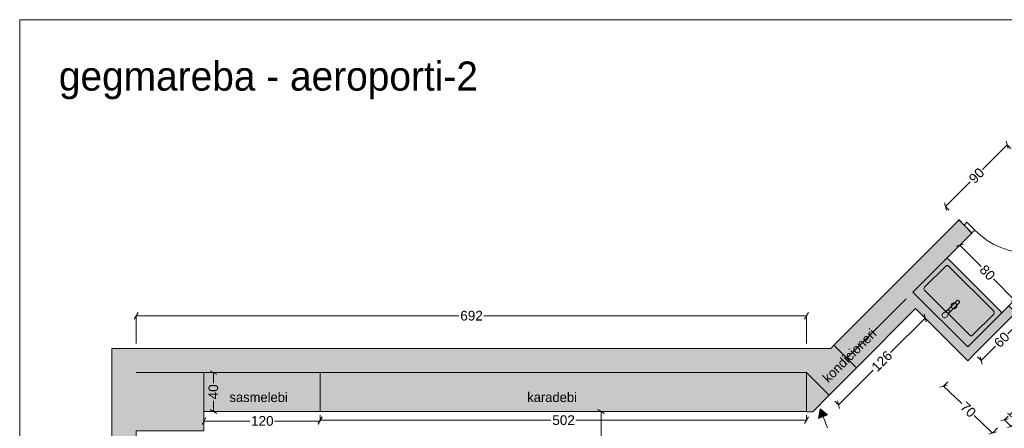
# Model space of a CAD drawing. Header units: millimetres. Extents: x 1053497 to 1070667, y -232078 to -219589.
# Tile 2 of 5: x 1053497 to 1063661, y -223802 to -219589. Entities that reach past the tile are written whole.
import ezdxf

# ---------------------------------------------------------------- set-up
doc = ezdxf.new("R2010")
doc.units = ezdxf.units.MM
doc.header["$MEASUREMENT"] = 0
for name, color, linetype, lineweight in [('Interior - Partition_Pen_No__1', 7, 'Continuous', 0), ('New_Archicad Doors_Pen_No__1', 7, 'Continuous', 0), ('New_Archicad Doors_Pen_No__27', 7, 'Continuous', 0), ('New_Drawing & Figure_Pen_No__1', 7, 'Continuous', 0), ('New_Drawing & Figure_Pen_No__20', 1, 'Continuous', 0), ('New_Drawing & Figure_Pen_No__50', 134, 'Continuous', 0), ('New_Interior - Furniture _Pen_No__1', 7, 'Continuous', 0), ('New_Structural - Bearing_Pen_No__27', 7, 'Continuous', 0), ('New_Structural - Bearing_Pen_No__42', 8, 'Continuous', 0), ('New_ZAROSLI_Pen_No__1', 7, 'Continuous', 0)]:
    doc.layers.add(name, color=color, linetype=linetype, lineweight=lineweight)
for name, color, linetype, lineweight, true_color in [('Interior - Partition_Pen_No__85', 7, 'Continuous', 0, 0x80c2ff), ('New_Drawing & Figure_Pen_No__109', 7, 'Continuous', 0, 0xb4e4dc), ('New_Drawing & Figure_Pen_No__180', 7, 'Continuous', 0, 0xd6cda7)]:
    doc.layers.add(name, color=color, linetype=linetype, lineweight=lineweight, true_color=true_color)
for name, color, linetype in [('New_Archicad Doors', 7, 'Continuous'), ('New_Drawing & Figure', 7, 'Continuous'), ('New_Interior - Furniture', 7, 'Continuous'), ('New_Structural - Bearing', 7, 'Continuous'), ('New_ZAROSLI', 7, 'Continuous')]:
    doc.layers.add(name, color=color, linetype=linetype)
doc.styles.add('GENERATED_STYLE_2', font='arial.ttf')
doc.styles.add('GENERATED_STYLE_3', font='txt')
doc.dimstyles.new('GENERATED_STYLE__1', dxfattribs={"dimtxt": 100, "dimasz": 53.2, "dimexe": 0.18, "dimexo": 300, "dimgap": 0, "dimtad": 0, "dimtih": 1, "dimtoh": 1, "dimdec": 0, "dimlfac": 0.1, "dimzin": 0, "dimdsep": 46, "dimtxsty": 'GENERATED_STYLE_2', "dimblk": 'ARROWHEAD_2', "dimblk1": 'ARROWHEAD_2', "dimblk2": 'ARROWHEAD_2', "dimcen": 0.09, "dimclrd": 7, "dimclre": 7, "dimclrt": 7, "dimadec": 0, "dimazin": 0, "dimtfac": 1, "dimtdec": 4, "dimtmove": 0, "dimatfit": 3, "dimfxl": 1, "dimtolj": 1, "dimtzin": 0, "dimarcsym": 0})
doc.dimstyles.new('GENERATED_STYLE__2', dxfattribs={"dimtxt": 100, "dimasz": 53.2, "dimexe": 0.18, "dimexo": 300, "dimgap": 0, "dimtad": 0, "dimdec": 0, "dimlfac": 0.1, "dimzin": 0, "dimdsep": 46, "dimtxsty": 'GENERATED_STYLE_2', "dimblk": 'ARROWHEAD_2', "dimblk1": 'ARROWHEAD_2', "dimblk2": 'ARROWHEAD_2', "dimcen": 0.09, "dimclrd": 7, "dimclre": 7, "dimclrt": 7, "dimadec": 0, "dimazin": 0, "dimtfac": 1, "dimtdec": 4, "dimtmove": 0, "dimatfit": 3, "dimfxl": 1, "dimtolj": 1, "dimtzin": 0, "dimarcsym": 0})
doc.dimstyles.new('GENERATED_STYLE__3', dxfattribs={"dimtxt": 100, "dimasz": 53.2, "dimexe": 0.18, "dimexo": 300, "dimgap": 0, "dimtad": 0, "dimdec": 0, "dimlfac": 0.1, "dimzin": 0, "dimdsep": 46, "dimtxsty": 'GENERATED_STYLE_2', "dimblk": 'ARROWHEAD_2', "dimblk1": 'ARROWHEAD_2', "dimblk2": 'ARROWHEAD_2', "dimcen": 0.09, "dimclrd": 7, "dimclre": 7, "dimclrt": 7, "dimadec": 0, "dimazin": 0, "dimtfac": 1, "dimtdec": 4, "dimtmove": 2, "dimatfit": 3, "dimfxl": 1, "dimtolj": 1, "dimtzin": 0, "dimarcsym": 0})

# ---------------------------------------------------------------- blocks, each defined once
blk = doc.blocks.new('Wall_24', base_point=(1054699, -222978))
at = {"layer": 'New_Structural - Bearing_Pen_No__42', "linetype": 'Continuous', "lineweight": 0, "true_color": 0x7f7f7f}
for points in [[(1054449, -222978), (1054699, -223228), (1054699, -222978)], [(1054699, -223228), (1054449, -222978), (1054449, -223228)], [(1054699, -228828), (1054699, -223228), (1054449, -223228), (1054449, -228828)]]:
    blk.add_hatch(color=8, dxfattribs=at).paths.add_polyline_path(points)
at = {"layer": 'New_Structural - Bearing_Pen_No__27', "color": 7, "linetype": 'Continuous', "lineweight": 0, "flags": 128}
for points in [[(1054449, -222978), (1054699, -222978)], [(1054449, -222978), (1054449, -228828)], [(1054699, -228828), (1054699, -223828)]]:
    blk.add_lwpolyline(points, dxfattribs=at)
blk = doc.blocks.new('Wall_25', base_point=(1054699, -222978))
at = {"layer": 'New_Structural - Bearing_Pen_No__42', "linetype": 'Continuous', "lineweight": 0, "true_color": 0x7f7f7f}
blk.add_hatch(color=8, dxfattribs=at).paths.add_polyline_path([(1054699, -223228), (1061619, -223228), (1061619, -222978), (1054699, -222978)])
at = {"layer": 'New_Structural - Bearing_Pen_No__27', "color": 7, "linetype": 'Continuous', "lineweight": 0, "flags": 128}
for points in [[(1061619, -222978), (1054699, -222978)], [(1054699, -223228), (1061619, -223228)]]:
    blk.add_lwpolyline(points, dxfattribs=at)
blk = doc.blocks.new('Wall_27', base_point=(1061619, -223228))
at = {"layer": 'New_Structural - Bearing_Pen_No__42', "linetype": 'Continuous', "lineweight": 0, "true_color": 0x7f7f7f}
blk.add_hatch(color=8, dxfattribs=at).paths.add_polyline_path([(1061852, -223461), (1062135, -223179), (1061902, -222945), (1061619, -223228)])
at = {"layer": 'New_Structural - Bearing_Pen_No__27', "color": 7, "linetype": 'Continuous', "lineweight": 0, "flags": 128}
for points in [[(1061902, -222945), (1061869, -222978)], [(1062135, -223179), (1062036, -223080)], [(1061852, -223461), (1062135, -223179)], [(1061619, -223228), (1061852, -223461)]]:
    blk.add_lwpolyline(points, dxfattribs=at)
blk = doc.blocks.new('Door 27_7')
at = {"layer": 'New_Archicad Doors_Pen_No__1', "color": 7, "linetype": 'Continuous', "lineweight": 0}
for p, q in [((410, 0), (410, 820)), ((-410, 0), (-450, 0)), ((-450, 0), (-450, -115)), ((-410, -115), (-410, 0)), ((450, 0), (410, 0)), ((410, 0), (410, -115)), ((450, -115), (450, 0)), ((-450, -115), (-410, -115)), ((410, -115), (450, -115))]:
    blk.add_line(p, q, dxfattribs=at)
blk.add_arc((410, 0), 820, 90, 180, dxfattribs=at)
at = {"layer": 'New_Archicad Doors_Pen_No__27', "color": 7, "linetype": 'Continuous', "lineweight": 0}
for p, q in [((-450, 0), (-487, 0)), ((-450, 0), (-487, 0)), ((-450, 0), (-450, -115)), ((-450, 0), (-450, -115)), ((450, 0), (450, -115)), ((450, 0), (450, -115)), ((450, 0), (487, 0)), ((450, 0), (487, 0)), ((-450, -190), (-487, -190)), ((-450, -190), (-487, -190)), ((-450, -115), (-450, -190)), ((-450, -115), (-450, -190)), ((450, -115), (450, -190)), ((450, -115), (450, -190)), ((450, -190), (487, -190)), ((450, -190), (487, -190))]:
    blk.add_line(p, q, dxfattribs=at)
blk = doc.blocks.new('Wall_28', base_point=(1061902, -222945))
at = {"layer": 'New_Structural - Bearing_Pen_No__42', "linetype": 'Continuous', "lineweight": 0, "true_color": 0x7f7f7f}
for points in [[(1064016, -220831), (1064150, -220965), (1064150, -220697)], [(1064150, -220965), (1064285, -220831), (1064150, -220697)], [(1064016, -220831), (1063830, -221017), (1063964, -221151), (1064150, -220965)], [(1061902, -222945), (1062036, -223080), (1063328, -221788), (1063194, -221653)]]:
    blk.add_hatch(color=8, dxfattribs=at).paths.add_polyline_path(points)
at = {"layer": 'New_Structural - Bearing_Pen_No__27', "color": 7, "linetype": 'Continuous', "lineweight": 0}
for p, q in [((1063830, -221017), (1063856, -220991)), ((1063883, -221070), (1063830, -221017)), ((1063964, -221151), (1063883, -221070)), ((1063964, -221151), (1063991, -221125)), ((1063194, -221653), (1063167, -221679)), ((1063247, -221706), (1063194, -221653)), ((1063328, -221788), (1063247, -221706)), ((1063328, -221788), (1063302, -221814))]:
    blk.add_line(p, q, dxfattribs=at)
at = {"layer": 'New_Structural - Bearing_Pen_No__27', "color": 7, "linetype": 'Continuous', "lineweight": 0, "flags": 128}
for points in [[(1064150, -220697), (1063830, -221017)], [(1064150, -220697), (1064285, -220831)], [(1063964, -221151), (1064150, -220965)], [(1063194, -221653), (1061902, -222945)], [(1062718, -222398), (1063328, -221788)], [(1062036, -223080), (1062647, -222468)]]:
    blk.add_lwpolyline(points, dxfattribs=at)
at = {"layer": 'New_Archicad Doors', "color": 21, "linetype": 'Continuous', "lineweight": 0, "true_color": 0xff9955, "xscale": -1, "zscale": 1000, "rotation": 225.0000000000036}
blk.add_blockref('Door 27_7', (1063646, -221469), dxfattribs=at)
blk = doc.blocks.new('Wall_38', base_point=(1061619, -222978))
at = {"layer": 'New_Structural - Bearing_Pen_No__42', "linetype": 'Continuous', "lineweight": 0, "true_color": 0x7f7f7f}
blk.add_hatch(color=8, dxfattribs=at).paths.add_polyline_path([(1061619, -223228), (1061869, -222978), (1061619, -222978)])
at = {"layer": 'New_Structural - Bearing_Pen_No__27', "color": 7, "linetype": 'Continuous', "lineweight": 0, "flags": 128}
blk.add_lwpolyline([(1061869, -222978), (1061619, -222978)], dxfattribs=at)
blk = doc.blocks.new('Wall_59', base_point=(1062584, -222263))
at = {"layer": 'New_Structural - Bearing_Pen_No__42', "linetype": 'Continuous', "lineweight": 0, "true_color": 0x7f7f7f}
for points in [[(1063284, -222963), (1062718, -222398), (1062647, -222468), (1063213, -223034)], [(1063213, -223034), (1063284, -223105), (1063284, -222963)], [(1063284, -222963), (1063284, -223105), (1063354, -223034)]]:
    blk.add_hatch(color=8, dxfattribs=at).paths.add_polyline_path(points)
at = {"layer": 'New_Structural - Bearing_Pen_No__27', "color": 7, "linetype": 'Continuous', "lineweight": 0, "flags": 128}
for points in [[(1063284, -222963), (1062718, -222398)], [(1062746, -222567), (1063284, -223105)], [(1063284, -223105), (1063354, -223034)]]:
    blk.add_lwpolyline(points, dxfattribs=at)
blk = doc.blocks.new('Wall_60', base_point=(1063284, -222963))
at = {"layer": 'New_Structural - Bearing_Pen_No__42', "linetype": 'Continuous', "lineweight": 0, "true_color": 0x7f7f7f}
blk.add_hatch(color=8, dxfattribs=at).paths.add_polyline_path([(1063354, -223034), (1063779, -222610), (1063708, -222539), (1063284, -222963)])
at = {"layer": 'New_Structural - Bearing_Pen_No__27', "color": 7, "linetype": 'Continuous', "lineweight": 0, "flags": 128}
for points in [[(1063708, -222539), (1063284, -222963)], [(1063779, -222610), (1063708, -222539)], [(1063354, -223034), (1063779, -222610)]]:
    blk.add_lwpolyline(points, dxfattribs=at)
blk = doc.blocks.new('Wall_61', base_point=(1062135, -223179))
at = {"layer": 'New_Structural - Bearing_Pen_No__42', "linetype": 'Continuous', "lineweight": 0, "true_color": 0x7f7f7f}
blk.add_hatch(color=8, dxfattribs=at).paths.add_polyline_path([(1062135, -223179), (1062746, -222567), (1062513, -222334), (1061902, -222945)])
at = {"layer": 'New_Structural - Bearing_Pen_No__27', "color": 7, "linetype": 'Continuous', "lineweight": 0, "flags": 128}
for points in [[(1062513, -222334), (1061902, -222945)], [(1062135, -223179), (1062746, -222567)], [(1061902, -222945), (1062135, -223179)]]:
    blk.add_lwpolyline(points, dxfattribs=at)
blk = doc.blocks.new('Wall_67', base_point=(1055399, -223828))
at = {"layer": 'New_Structural - Bearing_Pen_No__42', "linetype": 'Continuous', "lineweight": 0, "true_color": 0x7f7f7f}
blk.add_hatch(color=8, dxfattribs=at).paths.add_polyline_path([(1055399, -223228), (1054699, -223228), (1054699, -223828), (1055399, -223828)])
at = {"layer": 'New_Structural - Bearing_Pen_No__27', "color": 7, "linetype": 'Continuous', "lineweight": 0, "flags": 128}
for points in [[(1055399, -223228), (1054699, -223228)], [(1055399, -223828), (1055399, -223228)], [(1054699, -223828), (1055399, -223828)]]:
    blk.add_lwpolyline(points, dxfattribs=at)
blk = doc.blocks.new('Line_13', base_point=(1061837, -223795))
at = {"layer": 'New_Drawing & Figure_Pen_No__20', "linetype": 'Continuous', "lineweight": 0}
blk.add_hatch(color=1, dxfattribs=at).paths.add_polyline_path([(1061759, -223601), (1061745, -223700), (1061838, -223663)])
at = {"layer": 'New_Drawing & Figure_Pen_No__1', "color": 7, "linetype": 'Continuous', "lineweight": 0}
blk.add_line((1061837, -223795), (1061791, -223682), dxfattribs=at)
at = {"layer": 'New_Drawing & Figure_Pen_No__20', "color": 1, "linetype": 'Continuous', "lineweight": 0}
for p, q in [((1061759, -223601), (1061745, -223700)), ((1061759, -223601), (1061838, -223663)), ((1061838, -223663), (1061745, -223700))]:
    blk.add_line(p, q, dxfattribs=at)
blk = doc.blocks.new('*D131')
at = {"layer": 'New_ZAROSLI_Pen_No__1', "color": 7, "linetype": 'Continuous', "lineweight": 0, "transparency": 16777216}
for p, q in [((1063703, -223704), (1063625, -223725)), ((1063664, -223714), (1063701, -223677)), ((1063664, -223714), (1063732, -223782)), ((1063693, -223792), (1063771, -223771)), ((1063732, -223782), (1063769, -223745))]:
    blk.add_line(p, q, dxfattribs=at)
at = {"layer": 'New_ZAROSLI_Pen_No__1', "color": 7, "lineweight": 0, "transparency": 16777216, "insert": (1063682, -223641), "char_height": 100, "attachment_point": 7, "rotation": 315, "style": 'GENERATED_STYLE_2'}
blk.add_mtext('\\A1;{\\pql;\\fArial|b0|i0|c204|p0;\\W1.000000;10}', dxfattribs=at)
blk = doc.blocks.new('ARROWHEAD_2')
at = {"color": 0, "linetype": 'Continuous', "lineweight": 0}
for p, q in [((0, 0), (-1, 0)), ((-0.38, -0.66), (0.38, 0.66))]:
    blk.add_line(p, q, dxfattribs=at)
blk = doc.blocks.new('*D171')
at = {"layer": 'New_ZAROSLI_Pen_No__1', "color": 7, "linetype": 'Continuous', "lineweight": 0, "transparency": 16777216}
for p, q in [((1063692, -220879), (1063438, -221134)), ((1063703, -220918), (1063682, -220840)), ((1063692, -220879), (1063729, -220916)), ((1063310, -221261), (1063056, -221516)), ((1063045, -221477), (1063066, -221555)), ((1063056, -221516), (1063093, -221553))]:
    blk.add_line(p, q, dxfattribs=at)
at = {"layer": 'New_ZAROSLI_Pen_No__1', "color": 7, "lineweight": 0, "transparency": 16777216, "insert": (1063356, -221287), "char_height": 100, "attachment_point": 7, "rotation": 45, "style": 'GENERATED_STYLE_2'}
blk.add_mtext('\\A1;{\\pql;\\fArial|b0|i0|c204|p0;\\W1.000000;90}', dxfattribs=at)
blk = doc.blocks.new('*D172')
at = {"layer": 'New_ZAROSLI_Pen_No__1', "color": 7, "linetype": 'Continuous', "lineweight": 0, "transparency": 16777216}
for p, q in [((1054719, -222607), (1054679, -222677)), ((1061599, -222677), (1061639, -222607)), ((1054699, -222642), (1058031, -222642)), ((1054699, -222928), (1054699, -222642)), ((1058287, -222642), (1061619, -222642)), ((1061619, -222928), (1061619, -222642))]:
    blk.add_line(p, q, dxfattribs=at)
at = {"layer": 'New_ZAROSLI_Pen_No__1', "color": 7, "lineweight": 0, "transparency": 16777216, "insert": (1058045, -222692), "char_height": 100, "attachment_point": 7, "style": 'GENERATED_STYLE_2'}
blk.add_mtext('\\A1;{\\pql;\\fArial|b0|i0|c204|p0;\\W1.000000;692}', dxfattribs=at)
blk = doc.blocks.new('*D174')
at = {"layer": 'New_ZAROSLI_Pen_No__1', "color": 7, "linetype": 'Continuous', "lineweight": 0, "transparency": 16777216}
for p, q in [((1063072, -223356), (1062995, -223379)), ((1063033, -223368), (1063077, -223322)), ((1063033, -223368), (1063222, -223547)), ((1063352, -223671), (1063541, -223851)), ((1063541, -223851), (1063591, -223798)), ((1063502, -223862), (1063580, -223839))]:
    blk.add_line(p, q, dxfattribs=at)
at = {"layer": 'New_ZAROSLI_Pen_No__1', "color": 7, "lineweight": 0, "transparency": 16777216, "insert": (1063197, -223593), "char_height": 100, "attachment_point": 7, "rotation": 316.4102, "style": 'GENERATED_STYLE_2'}
blk.add_mtext('\\A1;{\\pql;\\fArial|b0|i0|c204|p0;\\W1.000000;70}', dxfattribs=at)
blk = doc.blocks.new('*D211')
at = {"layer": 'New_ZAROSLI_Pen_No__1', "color": 7, "linetype": 'Continuous', "lineweight": 0, "transparency": 16777216}
for p, q in [((1062487, -223021), (1062844, -222665)), ((1062844, -222665), (1062807, -222628)), ((1062854, -222704), (1062833, -222626)), ((1061950, -223559), (1062306, -223203)), ((1061950, -223559), (1061913, -223522)), ((1061939, -223520), (1061960, -223598))]:
    blk.add_line(p, q, dxfattribs=at)
at = {"layer": 'New_ZAROSLI_Pen_No__1', "color": 7, "lineweight": 0, "transparency": 16777216, "insert": (1062351, -223228), "char_height": 100, "attachment_point": 7, "rotation": 45, "style": 'GENERATED_STYLE_2'}
blk.add_mtext('\\A1;{\\pql;\\fArial|b0|i0|c204|p0;\\W1.000000;126}', dxfattribs=at)
blk = doc.blocks.new('*D214')
at = {"layer": 'New_ZAROSLI_Pen_No__1', "color": 7, "linetype": 'Continuous', "lineweight": 0, "transparency": 16777216}
for p, q in [((1062930, -222186), (1063202, -221913)), ((1063241, -221903), (1063163, -221924)), ((1063202, -221913), (1063421, -222132)), ((1063549, -222260), (1063768, -222479)), ((1063496, -222751), (1063768, -222479)), ((1063729, -222490), (1063807, -222469))]:
    blk.add_line(p, q, dxfattribs=at)
at = {"layer": 'New_ZAROSLI_Pen_No__1', "color": 7, "lineweight": 0, "transparency": 16777216, "insert": (1063396, -222178), "char_height": 100, "attachment_point": 7, "rotation": 315, "style": 'GENERATED_STYLE_2'}
blk.add_mtext('\\A1;{\\pql;\\fArial|b0|i0|c204|p0;\\W1.000000;80}', dxfattribs=at)
blk = doc.blocks.new('*D215')
at = {"layer": 'New_ZAROSLI_Pen_No__1', "color": 7, "linetype": 'Continuous', "lineweight": 0, "transparency": 16777216}
for p, q in [((1063699, -222827), (1063847, -222678)), ((1063847, -222678), (1063810, -222641)), ((1063858, -222717), (1063837, -222639)), ((1063423, -223103), (1063571, -222954)), ((1063423, -223103), (1063386, -223066)), ((1063412, -223064), (1063433, -223142))]:
    blk.add_line(p, q, dxfattribs=at)
at = {"layer": 'New_ZAROSLI_Pen_No__1', "color": 7, "lineweight": 0, "transparency": 16777216, "insert": (1063616, -222980), "char_height": 100, "attachment_point": 7, "rotation": 45, "style": 'GENERATED_STYLE_2'}
blk.add_mtext('\\A1;{\\pql;\\fArial|b0|i0|c204|p0;\\W1.000000;60}', dxfattribs=at)
blk = doc.blocks.new('*D252')
at = {"layer": 'New_ZAROSLI_Pen_No__1', "color": 7, "linetype": 'Continuous', "lineweight": 0, "transparency": 16777216}
for p, q in [((1056619, -223684), (1056579, -223754)), ((1056599, -223719), (1056599, -223666)), ((1056599, -223719), (1058981, -223719)), ((1059237, -223719), (1061619, -223719)), ((1061599, -223754), (1061639, -223684)), ((1061619, -223719), (1061619, -223666))]:
    blk.add_line(p, q, dxfattribs=at)
at = {"layer": 'New_ZAROSLI_Pen_No__1', "color": 7, "lineweight": 0, "transparency": 16777216, "insert": (1058995, -223769), "char_height": 100, "attachment_point": 7, "style": 'GENERATED_STYLE_2'}
blk.add_mtext('\\A1;{\\pql;\\fArial|b0|i0|c204|p0;\\W1.000000;502}', dxfattribs=at)
blk = doc.blocks.new('*D253')
at = {"layer": 'New_ZAROSLI_Pen_No__1', "color": 7, "linetype": 'Continuous', "lineweight": 0, "transparency": 16777216}
for p, q in [((1059535, -223648), (1059465, -223608)), ((1059500, -224055), (1059500, -223628)), ((1061319, -223628), (1059500, -223628)), ((1059500, -224728), (1059500, -224301)), ((1059500, -224728), (1059447, -224728)), ((1059465, -224708), (1059535, -224748))]:
    blk.add_line(p, q, dxfattribs=at)
at = {"layer": 'New_ZAROSLI_Pen_No__1', "color": 7, "lineweight": 0, "transparency": 16777216, "insert": (1059550, -224287), "char_height": 100, "attachment_point": 7, "rotation": 90, "style": 'GENERATED_STYLE_2'}
blk.add_mtext('\\A1;{\\pql;\\fArial|b0|i0|c204|p0;\\W1.000000;110}', dxfattribs=at)
blk = doc.blocks.new('*D254')
at = {"layer": 'New_ZAROSLI_Pen_No__1', "color": 7, "linetype": 'Continuous', "lineweight": 0, "transparency": 16777216}
for p, q in [((1055532, -223248), (1055462, -223208)), ((1055497, -223228), (1055444, -223228)), ((1055497, -223338), (1055497, -223228)), ((1055497, -223628), (1055497, -223518)), ((1055462, -223608), (1055532, -223648)), ((1055497, -223628), (1055444, -223628))]:
    blk.add_line(p, q, dxfattribs=at)
at = {"layer": 'New_ZAROSLI_Pen_No__1', "color": 7, "lineweight": 0, "transparency": 16777216, "insert": (1055547, -223504), "char_height": 100, "attachment_point": 7, "rotation": 90, "style": 'GENERATED_STYLE_2'}
blk.add_mtext('\\A1;{\\pql;\\fArial|b0|i0|c204|p0;\\W1.000000;40}', dxfattribs=at)
blk = doc.blocks.new('*D295')
at = {"layer": 'New_ZAROSLI_Pen_No__1', "color": 7, "linetype": 'Continuous', "lineweight": 0, "transparency": 16777216}
for p, q in [((1055419, -223692), (1055379, -223762)), ((1055399, -223727), (1055399, -223675)), ((1056579, -223762), (1056619, -223692)), ((1056599, -223727), (1056599, -223675)), ((1055399, -223727), (1055871, -223727)), ((1056127, -223727), (1056599, -223727))]:
    blk.add_line(p, q, dxfattribs=at)
at = {"layer": 'New_ZAROSLI_Pen_No__1', "color": 7, "lineweight": 0, "transparency": 16777216, "insert": (1055885, -223777), "char_height": 100, "attachment_point": 7, "style": 'GENERATED_STYLE_2'}
blk.add_mtext('\\A1;{\\pql;\\fArial|b0|i0|c204|p0;\\W1.000000;120}', dxfattribs=at)
blk = doc.blocks.new('Sink General 27')
at = {"layer": 'New_Interior - Furniture _Pen_No__1', "color": 7, "linetype": 'Continuous', "lineweight": 0}
for p, q in [((50, 380), (50, 70)), ((730, 400), (70, 400)), ((750, 70), (750, 380)), ((70, 50), (730, 50))]:
    blk.add_line(p, q, dxfattribs=at)
at = {"layer": 'New_Interior - Furniture _Pen_No__1', "color": 7, "linetype": 'Continuous', "lineweight": 0, "flags": 128}
for points in [[(20, 0), (780, 0, 0.414214), (800, 20), (800, 480, 0.414214), (780, 500), (20, 500, 0.414214), (0, 480), (0, 20, 0.414214)], [(410, 373), (426, 432, 1.192308), (374, 432), (390, 373, 0.833844)], [(384, 395), (384, 237, 0.166168), (386, 233, 0.394036), (414, 233, 0.169891), (416, 237), (416, 396), (410, 373, -0.833844), (390, 373)]]:
    blk.add_lwpolyline(points, format="xyb", close=True, dxfattribs=at)
at = {"layer": 'New_Interior - Furniture _Pen_No__1', "color": 7, "linetype": 'Continuous', "lineweight": 0}
blk.add_circle((400, 300), 30, dxfattribs=at)
for centre, start, end in [((70, 380), 90, 180), ((730, 380), 0, 90), ((70, 70), 180, 270), ((730, 70), 270, 0)]:
    blk.add_arc(centre, 20, start, end, dxfattribs=at)
blk.add_point((70, 50), dxfattribs=at)

msp = doc.modelspace()

# ---------------------------------------------------------------- hatches: boundary and pattern name
at = {"layer": 'New_Drawing & Figure_Pen_No__109', "linetype": 'Continuous', "lineweight": 0, "true_color": 0xb4e4dc}
msp.add_hatch(color=254, dxfattribs=at).paths.add_polyline_path([(1063283.6, -222963.4), (1062717.9, -222397.7), (1063070.2, -222045.5), (1063635.9, -222611.2)])
at = {"layer": 'New_Drawing & Figure_Pen_No__180', "linetype": 'Continuous', "lineweight": 0, "true_color": 0xd6cda7}
msp.add_hatch(color=9, dxfattribs=at).paths.add_polyline_path([(1055398.9, -223228.1), (1061618.9, -223228.1), (1061618.9, -223628.1), (1055398.9, -223628.1)])
at = {"layer": 'New_Drawing & Figure_Pen_No__50', "linetype": 'Continuous', "lineweight": 0}
msp.add_hatch(color=134, dxfattribs=at).paths.add_polyline_path([(1061618.9, -223228.1), (1061618.9, -223630.5), (1061683.2, -223630.5), (1061852.3, -223461.4)])

# ---------------------------------------------------------------- linework, layer by layer
at = {"layer": 'New_Drawing & Figure_Pen_No__1', "color": 7, "linetype": 'Continuous', "lineweight": 0}
for p, q in [((1053496.7, -219589.1), (1070667.4, -219589.1)), ((1053496.7, -232078.4), (1053496.7, -219589.1)), ((1055398.9, -223728.1), (1055398.9, -223228.1)), ((1056598.9, -223628.1), (1056598.9, -223228.1)), ((1061618.9, -223628.1), (1061618.9, -223228.1)), ((1061618.9, -223630.5), (1061618.9, -223228.1)), ((1061618.9, -223228.1), (1061852.3, -223461.4)), ((1061852.3, -223461.4), (1061683.2, -223630.5)), ((1056598.9, -223628.1), (1055398.9, -223628.1)), ((1056598.9, -223628.1), (1061618.9, -223628.1)), ((1061683.2, -223630.5), (1061618.9, -223630.5))]:
    msp.add_line(p, q, dxfattribs=at)

# ---------------------------------------------------------------- block references
at = {"layer": 'New_Drawing & Figure', "color": 7, "linetype": 'Continuous', "lineweight": 0}
msp.add_blockref('Line_13', (1061836.8, -223795.4), dxfattribs=at)
at = {"layer": 'New_Interior - Furniture', "color": 104, "linetype": 'Continuous', "lineweight": 0, "true_color": 0x029e21, "zscale": 1000, "rotation": 135.000000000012}
msp.add_blockref('Sink General 27', (1063637.2, -222609.9), dxfattribs=at)
at = {"layer": 'New_Structural - Bearing', "color": 7, "lineweight": 0}
for name, p in [('Wall_28', (1061901.8, -222945.2)), ('Wall_61', (1062135.1, -223178.6)), ('Wall_59', (1062583.6, -222263.4)), ('Wall_60', (1063283.6, -222963.4)), ('Wall_24', (1054698.9, -222978.1)), ('Wall_25', (1054698.9, -222978.1)), ('Wall_27', (1061618.9, -223228.1)), ('Wall_38', (1061618.9, -222978.1)), ('Wall_67', (1055398.9, -223828.1))]:
    msp.add_blockref(name, p, dxfattribs=at)

# ---------------------------------------------------------------- texts
at = {"layer": 'Interior - Partition_Pen_No__1', "color": 7, "linetype": 'Continuous', "lineweight": 0, "insert": (1053901.2, -220215.3), "char_height": 300, "attachment_point": 4, "style": 'GENERATED_STYLE_3'}
msp.add_mtext('\\A1;{\\pql;\\fSanet|b0|i0|c0|p0;\\W1.000000;gegmareba - \\fSanet|b0|i0|c0|p0;\\W1.000000;aeroporti-2\\P\\pql;\\fSanet|b0|i0|c0|p0;\\W1.000000;}', dxfattribs=at)
at = {"layer": 'Interior - Partition_Pen_No__1', "color": 7, "linetype": 'Continuous', "lineweight": 0, "char_height": 100, "attachment_point": 4, "rotation": 359.91482, "style": 'GENERATED_STYLE_3'}
for s, insert in [('\\A1;{\\pql;\\fSanet|b0|i0|c0|p0;\\W1.000000;sasmelebi}', (1055662.5, -223481.5)), ('\\A1;{\\pql;\\fSanet|b0|i0|c0|p0;\\W1.000000;karadebi}', (1058736.6, -223481.5))]:
    msp.add_mtext(s, dxfattribs=dict(at, insert=insert))
at = {"layer": 'Interior - Partition_Pen_No__85', "color": 151, "linetype": 'Continuous', "lineweight": 0, "true_color": 0x80c2ff, "insert": (1061810.3, -223304.9), "char_height": 100, "attachment_point": 4, "rotation": 44.91104, "style": 'GENERATED_STYLE_3'}
msp.add_mtext('\\A1;{\\pql;\\fSanet|b0|i0|c0|p0;\\W1.000000;kondicioneri}', dxfattribs=at)

# ---------------------------------------------------------------- dimensions: what is measured, and where the dimension line sits
at = {"layer": 'New_ZAROSLI', "color": 7, "linetype": 'Continuous', "lineweight": 0}
for base, p1, p2, angle, dimstyle, picture, middle, turn in [((1063055.9, -221515.6), (1063830, -221016.9), (1063193.6, -221653.3), 225, 'GENERATED_STYLE__2', '*D171', (1063374, -221197.5), 45), ((1063768, -222479.1), (1062717.9, -222397.7), (1063283.6, -222963.4), 315, 'GENERATED_STYLE__2', '*D214', (1063485, -222196.1), 315), ((1062843.6, -222664.8), (1061852.3, -223461.4), (1062746.2, -222567.4), 45, 'GENERATED_STYLE__2', '*D211', (1062396.5, -223112), 45), ((1063847.2, -222678.4), (1063283.6, -222963.4), (1063707.9, -222539.1), 45, 'GENERATED_STYLE__2', '*D215', (1063635, -222890.7), 45), ((1063540.8, -223850.5), (1063283.6, -223104.8), (1063797.8, -223580.7), 316.41025, 'GENERATED_STYLE__2', '*D174', (1063287, -223609), 316.41025), ((1055496.5, -223228.1), (1055398.9, -223628.1), (1055398.9, -223228.1), 90, 'GENERATED_STYLE__2', '*D254', (1055496.5, -223428.2), 90), ((1059499.8, -223628.1), (1059408.9, -224728.1), (1061618.9, -223628.1), 90, 'GENERATED_STYLE__2', '*D253', (1059499.8, -224173.2), 90), ((1063732, -223781.8), (1063797.8, -223580.7), (1063865.4, -223648.3), 315, 'GENERATED_STYLE__3', '*D131', (1063770.9, -223659.2), 315)]:
    dim = msp.add_linear_dim(base=base, p1=p1, p2=p2, angle=angle, dimstyle=dimstyle, dxfattribs=at)
    dim.commit()
    dim.dimension.update_dxf_attribs({"geometry": picture, "text_midpoint": middle, "dimtype": 160, "text_rotation": turn})
for base, p1, p2, picture, middle in [((1061618.9, -222641.6), (1054698.9, -223228.1), (1061618.9, -223228.1), '*D172', (1058158.7, -222641.6)), ((1056598.9, -223727.4), (1055398.9, -223628.1), (1056598.9, -223628.1), '*D295', (1055998.7, -223727.4)), ((1061618.9, -223718.9), (1056598.9, -223628.1), (1061618.9, -223628.1), '*D252', (1059108.7, -223718.9))]:
    dim = msp.add_linear_dim(base=base, p1=p1, p2=p2, dimstyle='GENERATED_STYLE__1', dxfattribs=at)
    dim.commit()
    dim.dimension.update_dxf_attribs({"geometry": picture, "text_midpoint": middle, "dimtype": 160})

doc.saveas('drawing.dxf')
